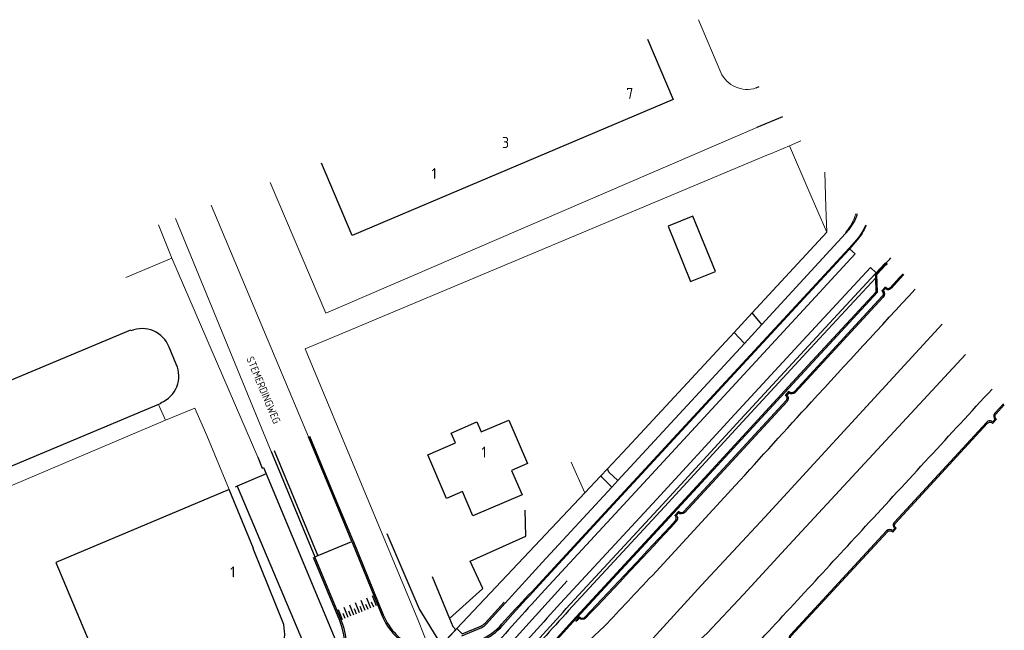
# Model space of a CAD drawing. Header units: millimetres. Extents: x 147130 to 147617, y 458821 to 459251.
# Tile 14 of 14: x 147456 to 147617, y 459151 to 459251. Entities that reach past the tile are written whole.
import ezdxf

# ---------------------------------------------------------------- set-up
doc = ezdxf.new("R2010")
doc.units = ezdxf.units.MM
doc.header["$LTSCALE"] = 0.25
for name, color, linetype in [('GEBOUWEN', 3, 'Continuous'), ('HUISNUMMER', 7, 'Continuous'), ('ONDERGROND', 7, 'Continuous'), ('STRAATNAAM', 7, 'Continuous')]:
    doc.layers.add(name, color=color, linetype=linetype)
doc.styles.add('N2370000$0$ISO', font='ISO')

msp = doc.modelspace()

# ---------------------------------------------------------------- linework, layer by layer
at = {"layer": 'GEBOUWEN'}
for points in [[(147558.55, 459247.52), (147562.71, 459237.67), (147510.43, 459215.55)], [(147510.43, 459215.55), (147505.44, 459227.33)], [(147565.56, 459208.04), (147569.59, 459209.68), (147565.93, 459218.67), (147561.9, 459217.03), (147565.56, 459208.04)], [(147565.56, 459208.04), (147569.59, 459209.68), (147565.93, 459218.67), (147561.9, 459217.03), (147565.56, 459208.04)], [(147474.42, 459199.98), (147474.36, 459200.09), (147437.08, 459184.53), (147435.21, 459189.01), (147417.2, 459181.51), (147424.06, 459165.04), (147479.34, 459188.21), (147479.31, 459188.32)], [(147474.42, 459199.98), (147474.36, 459200.09), (147437.08, 459184.53), (147435.21, 459189.01), (147417.2, 459181.51), (147424.06, 459165.04), (147479.34, 459188.21), (147479.31, 459188.32)], [(147481.8, 459194.55), (147480.63, 459197.36)], [(147481.8, 459194.55), (147480.63, 459197.36)], [(147530.11, 459169.85), (147528.4, 459173.82), (147525.82, 459172.71), (147522.76, 459179.79), (147527.28, 459181.74), (147526.58, 459183.36), (147530.73, 459185.16), (147531.43, 459183.54), (147535.95, 459185.48), (147539, 459178.41), (147536.4, 459177.28), (147538.13, 459173.29), (147530.11, 459169.85)], [(147530.11, 459169.85), (147528.4, 459173.82), (147525.82, 459172.71), (147522.76, 459179.79), (147527.28, 459181.74), (147526.58, 459183.36), (147530.73, 459185.16), (147531.43, 459183.54), (147535.95, 459185.48), (147539, 459178.41), (147536.4, 459177.28), (147538.13, 459173.29), (147530.11, 459169.85)], [(147490.38, 459174.14), (147462.16, 459162.3), (147474, 459134.08), (147483.55, 459138.1), (147483.52, 459138.18), (147494.34, 459142.72), (147495.74, 459143.48), (147497.01, 459144.54), (147498.08, 459145.85), (147498.83, 459147.31), (147499.31, 459148.91), (147499.46, 459150.56), (147499.31, 459152.2), (147494.32, 459164.54), (147494.39, 459164.57), (147490.38, 459174.14)]]:
    msp.add_lwpolyline(points, dxfattribs=at)
for points in [[(147480.63, 459197.36, 0.424459), (147474.42, 459199.98)], [(147480.63, 459197.36, 0.424459), (147474.42, 459199.98)], [(147479.31, 459188.32, 0.426582), (147481.8, 459194.55)], [(147479.31, 459188.32, 0.426582), (147481.8, 459194.55)]]:
    msp.add_lwpolyline(points, format="xyb", dxfattribs=at)
at = {"layer": 'ONDERGROND'}
for p, q in [((147514.41, 459155.21), (147513.74, 459156.85)), ((147510.7, 459153.71), (147510.04, 459155.34)), ((147511.63, 459154.08), (147510.97, 459155.72)), ((147512.09, 459154.27), (147511.76, 459155.09)), ((147512.56, 459154.46), (147511.89, 459156.09)), ((147513.02, 459154.65), (147512.69, 459155.46)), ((147513.48, 459154.84), (147512.82, 459156.47)), ((147513.95, 459155.02), (147513.61, 459155.84)), ((147508.85, 459152.95), (147508.19, 459154.59)), ((147509.31, 459153.14), (147508.98, 459153.96)), ((147509.78, 459153.33), (147509.11, 459154.96)), ((147509.78, 459153.33), (147509.11, 459154.96)), ((147509.78, 459153.33), (147509.11, 459154.96)), ((147510.24, 459153.52), (147509.91, 459154.34)), ((147510.24, 459153.52), (147509.91, 459154.34)), ((147511.17, 459153.89), (147510.83, 459154.71))]:
    msp.add_line(p, q, dxfattribs=at)
at = {"layer": 'ONDERGROND', "linetype": 'Continuous', "lineweight": 0}
for points in [[(147570.46, 459242.07), (147566.82, 459250.67)], [(147576.32, 459233.09), (147506.13, 459202.87)], [(147578.23, 459228.72), (147507.6, 459199.09)], [(147506.13, 459202.87), (147497.08, 459224.15)], [(147503.32, 459182.76), (147487.47, 459220.49)], [(147497.26, 459180.33), (147481.65, 459218.28)], [(147495.06, 459179.44), (147481.07, 459211.84), (147478.92, 459217.24)], [(147507.6, 459199.09), (147502.78, 459197.07), (147521.12, 459153), (147523.19, 459147.79)], [(147480.06, 459185.46), (147478.92, 459188.03)], [(147490.38, 459174.14), (147486.78, 459182.96), (147484.83, 459187.43), (147480.06, 459185.46)], [(147421.96, 459160.95), (147455.14, 459174.86), (147480.06, 459185.46)]]:
    msp.add_lwpolyline(points, dxfattribs=at)
for points in [[(147576.22, 459239.55, -0.382232), (147570.46, 459242.07)], [(147590.8, 459216.04, 0.111256), (147592.45, 459219.06, 0.111256)]]:
    msp.add_lwpolyline(points, format="xyb", dxfattribs=at)
at = {"layer": 'ONDERGROND'}
for points in [[(147576.22, 459239.55), (147576.71, 459239.77)], [(147580.49, 459234.86), (147576.32, 459233.09)], [(147538.42, 459144.98), (147539.61, 459145.05), (147546.44, 459152.59), (147565.39, 459173.13), (147584.81, 459194.2), (147595.99, 459206.28), (147595.88, 459209.15), (147597.36, 459210.73), (147597.54, 459210.92), (147597.4, 459211.06)], [(147595.7, 459208.66), (147595.68, 459209.23), (147597.22, 459210.86), (147597.33, 459210.98)], [(147597.33, 459210.98), (147597.25, 459211.04), (147597.15, 459210.93), (147595.76, 459209.46)], [(147538.42, 459145.23), (147539.52, 459145.25), (147546.29, 459152.73), (147565.25, 459173.27), (147584.66, 459194.34), (147595.79, 459206.36), (147595.7, 459208.66)], [(147595.76, 459209.46), (147595.61, 459209.3)], [(147577.16, 459201.05), (147575.56, 459202.91)], [(147606.51, 459201.08), (147577.63, 459169.68), (147567.3, 459158.56), (147558.84, 459149.33)], [(147577.16, 459201.05), (147574.31, 459197.96)], [(147574.31, 459197.96), (147572.64, 459199.73)], [(147553.71, 459175.64), (147574.31, 459197.96)], [(147610.32, 459196.14), (147581.59, 459165.14), (147574.15, 459157.06), (147568.24, 459150.79), (147566.67, 459149.36)], [(147510.41, 459165.69), (147507.45, 459172.8), (147503.32, 459182.76)], [(147503.5, 459182.84), (147507.63, 459172.88), (147510.59, 459165.77)], [(147495.06, 459179.44), (147495.8, 459177.66), (147495.98, 459177.75), (147496.43, 459176.7)], [(147497.26, 459180.33), (147498.22, 459178.02), (147504.38, 459163.19)], [(147497.75, 459180.52), (147504.84, 459163.38)], [(147496.43, 459176.7), (147491.72, 459174.7)], [(147496.43, 459176.7), (147509.12, 459146.27)], [(147491.72, 459174.7), (147491.37, 459174.56)], [(147491.72, 459174.7), (147505.17, 459142.84)], [(147535.35, 459155.65), (147541.39, 459162.29), (147552.71, 459174.56)], [(147552.71, 459174.56), (147553.71, 459175.64)], [(147524.96, 459148.85), (147521.36, 459154.76), (147516.12, 459166.97)], [(147504.38, 459163.19), (147510.38, 459165.68)], [(147523.44, 459160), (147526.31, 459153.14)], [(147526.31, 459153.14), (147526.84, 459151.86)]]:
    msp.add_lwpolyline(points, dxfattribs=at)
at = {"layer": 'ONDERGROND', "lineweight": 0}
for points in [[(147583.51, 459230.94), (147581.66, 459230.13)], [(147578.23, 459228.72), (147578.55, 459228.85), (147581.66, 459230.13)], [(147587.72, 459216.08), (147584.82, 459222.81), (147581.66, 459230.13)], [(147587.72, 459216.08), (147587.6, 459220.13), (147587.42, 459225.86)], [(147575.56, 459202.91), (147587.72, 459216.08)], [(147481.07, 459211.84), (147473.56, 459208.68)], [(147572.64, 459199.73), (147575.56, 459202.91)], [(147552.01, 459177.53), (147555.3, 459181.01), (147572.64, 459199.73)], [(147548.34, 459173.63), (147546.12, 459178.64)], [(147550.87, 459176.32), (147552.01, 459177.53)], [(147550.87, 459176.32), (147548.34, 459173.63)], [(147548.34, 459173.63), (147527.47, 459151.51)], [(147549.06, 459149.65), (147551.46, 459151.83)], [(147527.3, 459151.33), (147524.96, 459148.85)]]:
    msp.add_lwpolyline(points, dxfattribs=at)
at = {"layer": 'ONDERGROND'}
for points in [[(147577.16, 459201.05), (147591.38, 459216.49), (147592.26, 459217.78), (147592.62, 459218.73, 0.005949), (147592.69, 459219.03, 0.005949)], [(147594.08, 459217.23, -0.063344), (147592.62, 459214.86), (147591.38, 459213.45), (147570.6, 459191.01), (147551.6, 459170.41), (147540.83, 459158.73, 0.002001), (147536.44, 459154.07)], [(147594.15, 459217.13, -0.062293), (147592.69, 459214.8), (147591.44, 459213.37)], [(147591.44, 459213.37), (147592.36, 459212.53), (147571.59, 459190.09), (147552.59, 459169.5), (147541.82, 459157.81, 0.006565), (147533.27, 459148.33), (147531.77, 459149.65)], [(147591.44, 459213.37), (147591.3, 459213.22), (147591.32, 459213.17), (147570.71, 459190.9), (147551.71, 459170.31), (147540.94, 459158.63, 0.006566), (147536.62, 459153.91)], [(147597.4, 459211.06, 0.000189), (147598.18, 459211.89, 0.000189)], [(147595.76, 459209.46), (147594.83, 459210.34), (147583.83, 459198.43), (147572.73, 459186.43), (147559.98, 459172.54), (147544.37, 459155.64, 0.000181), (147535.66, 459146.04), (147536.59, 459145.15)], [(147597.33, 459210.98, 0.000017), (147597.4, 459211.06)], [(147536.7, 459145.28, -0.000179), (147545.31, 459154.78), (147560.92, 459171.67), (147573.68, 459185.57), (147584.77, 459197.56), (147595.61, 459209.3)], [(147595.7, 459208.66), (147585.14, 459197.22), (147574.04, 459185.23), (147561.29, 459171.33), (147545.68, 459154.44, 0.000174), (147537.32, 459145.22, -0.000174)], [(147600.28, 459209.17), (147599.67, 459208.5), (147598.26, 459206.96), (147597.95, 459206.72, -0.316088), (147597.24, 459206.9), (147596.9, 459206.55, -0.402379), (147596.9, 459205.48), (147582.6, 459189.97, -0.398987), (147581.57, 459189.91), (147581.23, 459189.53, -0.425365), (147581.26, 459188.52), (147564.6, 459170.43, -0.367877), (147563.52, 459170.35), (147563.21, 459170, -0.434247), (147563.22, 459168.97, -0.00497), (147548.45, 459153.23, -0.410372), (147547.44, 459153.17)], [(147547.57, 459153.31, 0.396367), (147548.32, 459153.36, 0.004171), (147563.08, 459169.1, 0.448441), (147562.99, 459169.95), (147563.61, 459170.64, 0.48209), (147564.45, 459170.57), (147581.13, 459188.65, 0.442446), (147581.03, 459189.49), (147581.59, 459190.16, 0.433561), (147582.45, 459190.13), (147596.76, 459205.63, 0.486895), (147596.7, 459206.52), (147597.28, 459207.15, 0.449767), (147598.11, 459207.06), (147599.54, 459208.63), (147600.17, 459209.31)], [(147572.88, 459174.85, -0.002308), (147585.24, 459188.44, -0.00069), (147602.12, 459206.79, -0.00069)], [(147575.32, 459147.89, 0.000554), (147594.06, 459168.18, 0.000094), (147614.65, 459190.52, 0.000094)], [(147519.69, 459086.08), (147520.54, 459087.03), (147524.3, 459091.42), (147524.23, 459091.48, 0.005073), (147540.18, 459106.98), (147557.92, 459124.97, 0.004407), (147580.58, 459148.84, -0.455013), (147581.43, 459148.85), (147582.06, 459149.52, -0.447567), (147581.95, 459150.35), (147597.62, 459167.29, -0.461316), (147598.47, 459167.23), (147599.05, 459167.86, -0.471661), (147598.9, 459168.69), (147613.91, 459184.96, -0.471692), (147614.73, 459184.92), (147615.37, 459185.61, -0.430169), (147615.27, 459186.45), (147616.64, 459187.94)], [(147616.51, 459188.1), (147615.11, 459186.58, 0.409059), (147615.12, 459185.57), (147614.78, 459185.17, 0.432464), (147613.75, 459185.1), (147598.74, 459168.85, 0.435181), (147598.83, 459167.82), (147598.49, 459167.47, 0.412568), (147597.47, 459167.45), (147581.8, 459150.5, 0.437072), (147581.85, 459149.48), (147581.47, 459149.09, 0.384824), (147580.44, 459149.02, -0.004417), (147557.77, 459125.1), (147540.07, 459107.09, -0.005075), (147524.12, 459091.58)], [(147397.62, 459186.33), (147405.17, 459168.44), (147431.03, 459107.11, -0.026589), (147432.46, 459107.8), (147433.76, 459108.35), (147436.98, 459109.71), (147437.44, 459109.9), (147502.22, 459137.23, 0.412928), (147508.65, 459152.89), (147504.38, 459163.19)], [(147510.38, 459165.68), (147515.26, 459153.68, 0.417671), (147528.39, 459148.22), (147531.37, 459149.47, 0.11191), (147534.97, 459152.05), (147536.62, 459153.91)], [(147488.53, 459131.72), (147502.12, 459137.46, 0.412933), (147508.42, 459152.79), (147504.14, 459163.1)], [(147420.17, 459099.09), (147532.62, 459146.52, 0.109291), (147536.15, 459149.02), (147545.47, 459159.31)], [(147523.88, 459147.71), (147527.47, 459151.51), (147528.37, 459150.65), (147531.38, 459151.92, 0.109411), (147532.09, 459152.42), (147535.17, 459155.81)], [(147528.3, 459150.35), (147531.53, 459151.71, 0.109411), (147532.24, 459152.21), (147535.35, 459155.65)], [(147546.96, 459152.65, 0.073704), (147546.84, 459152.77), (147547.47, 459153.43, 0.074556), (147547.57, 459153.31)], [(147547.44, 459153.17, -0.007288), (147547.43, 459153.18), (147547.07, 459152.82, -0.011515), (147547.1, 459152.8)]]:
    msp.add_lwpolyline(points, format="xyb", dxfattribs=at)
at = {"layer": 'ONDERGROND', "flags": 128}
for points in [[(147553.71, 459175.64), (147552.22, 459177.01), (147552.01, 459177.53)], [(147552.71, 459174.56), (147551.11, 459176.18), (147550.87, 459176.32)], [(147526.31, 459153.14), (147531.71, 459158.02), (147529.68, 459162.5), (147538.7, 459166.57), (147538.62, 459170.8)], [(147526.84, 459151.86), (147527.3, 459151.33)]]:
    msp.add_lwpolyline(points, dxfattribs=at)
at = {"layer": 'ONDERGROND', "lineweight": 0}
msp.add_lwpolyline([(147551.46, 459151.83, 0.000832), (147559.32, 459160.18), (147572.88, 459174.85)], format="xyb", dxfattribs=at)
at = {"layer": 'ONDERGROND', "flags": 128}
msp.add_lwpolyline([(147510.61, 459165.78), (147515.49, 459153.77, 0.417671), (147528.3, 459148.45), (147531.27, 459149.7, 0.11191), (147534.78, 459152.21), (147536.44, 459154.07)], format="xyb", dxfattribs=at)

# ---------------------------------------------------------------- texts
at = {"layer": 'HUISNUMMER', "style": 'N2370000$0$ISO'}
for s, p in [('7', (147555.08, 459237.76)), ('3', (147534.85, 459229.77)), ('1', (147523.38, 459224.72)), ('1', (147531.5, 459179.36)), ('1', (147490.59, 459159.84))]:
    msp.add_text(s, height=1.8, dxfattribs=at).set_placement(p)
at = {"layer": 'STRAATNAAM', "style": 'N2370000$0$ISO'}
msp.add_text('STEMERDINGWEG', height=1.25, rotation=292.7101, dxfattribs=at).set_placement((147493.16, 459195.5))

doc.saveas('drawing.dxf')
